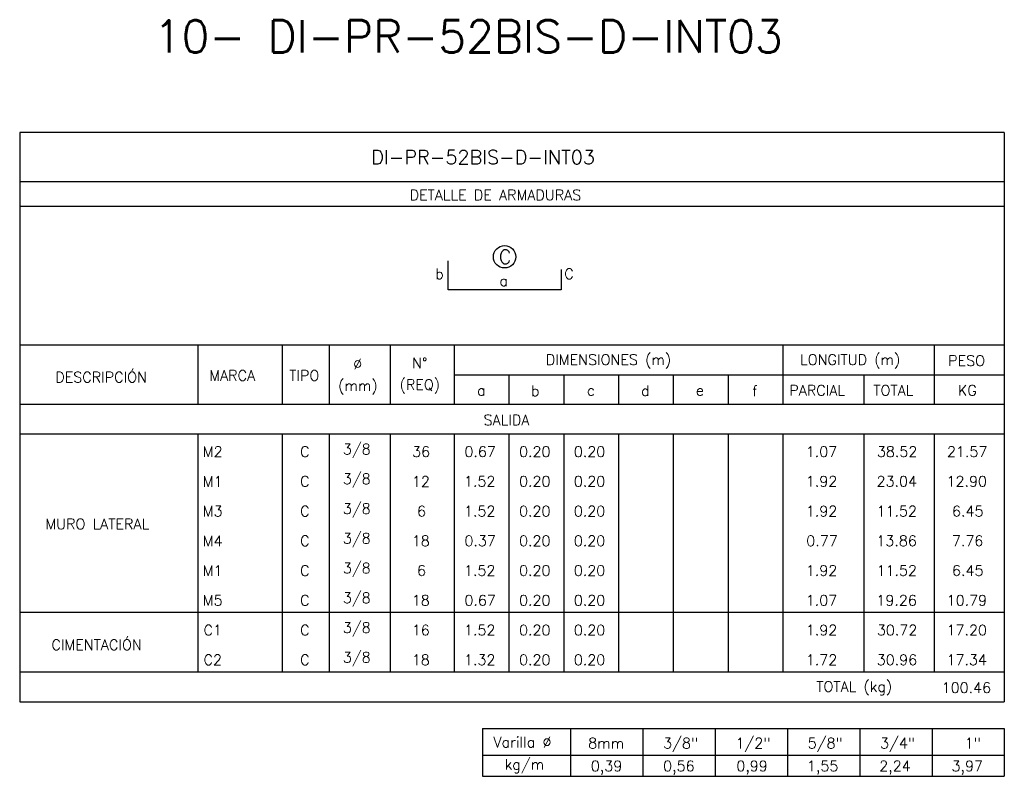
# Model space of a CAD drawing. Header units: metres. Extents: x -260 to 410, y 23 to 160.
# Tile 6 of 16: x -127 to -101, y 62 to 81. Entities that reach past the tile are written whole.
import ezdxf
from ezdxf.enums import TextEntityAlignment as Align

# ---------------------------------------------------------------- set-up
doc = ezdxf.new("R2010")
doc.units = ezdxf.units.M
for name, color, linetype in [('XREF-SE-CUADROS DE DESPIECE - HUAURA_PQT4$0$21', 3, 'Continuous'), ('XREF-SE-CUADROS DE DESPIECE - HUAURA_PQT4$0$21C', 3, 'Continuous'), ('XREF-SE-CUADROS DE DESPIECE - HUAURA_PQT4$0$23', 2, 'Continuous'), ('XREF-SE-CUADROS DE DESPIECE - HUAURA_PQT4$0$S-ANNO-TEXT', 7, 'Continuous'), ('XREF-SE-CUADROS DE DESPIECE - HUAURA_PQT4$0$S-LNWK-0006', 1, 'Continuous')]:
    doc.layers.add(name, color=color, linetype=linetype)
doc.styles.add('XREF-SE-CUADROS DE DESPIECE - HUAURA_PQT4$0$ROMANS-SP', font='romans.shx', dxfattribs={"width": 0.7})
doc.styles.add('XREF-SE-CUADROS DE DESPIECE - HUAURA_PQT4$0$TEGEPSA 100', font='romans.shx')

# ---------------------------------------------------------------- blocks, each defined once
blk = doc.blocks.new('XREF-SE-CUADROS DE DESPIECE - HUAURA_PQT4')
at = {"layer": 'XREF-SE-CUADROS DE DESPIECE - HUAURA_PQT4$0$21'}
for p, q in [((-122.047, 72.91), (-122.047, 71.379)), ((-119.881, 72.91), (-119.881, 71.379)), ((-118.668, 72.91), (-118.668, 71.379)), ((-117.098, 72.91), (-117.098, 71.379)), ((-115.449, 72.91), (-115.449, 71.379)), ((-106.982, 72.91), (-106.982, 71.379)), ((-103.086, 72.91), (-103.086, 71.379)), ((-115.449, 72.14), (-101.278, 72.14)), ((-114.037, 72.14), (-114.037, 71.379)), ((-112.626, 72.14), (-112.626, 71.379)), ((-111.215, 72.14), (-111.215, 71.379)), ((-109.804, 72.14), (-109.804, 71.379)), ((-108.393, 72.14), (-108.393, 71.379)), ((-104.895, 72.14), (-104.895, 71.379)), ((-126.637, 71.379), (-101.278, 71.379)), ((-126.637, 70.617), (-101.278, 70.617)), ((-122.047, 70.617), (-122.047, 64.488)), ((-119.881, 70.617), (-119.881, 64.488)), ((-118.668, 70.617), (-118.668, 64.488)), ((-117.098, 70.617), (-117.098, 64.488)), ((-115.449, 70.617), (-115.449, 64.488)), ((-114.037, 70.617), (-114.037, 64.488)), ((-112.626, 70.617), (-112.626, 64.488)), ((-111.215, 70.617), (-111.215, 64.488)), ((-109.804, 70.617), (-109.804, 64.488)), ((-108.393, 70.617), (-108.393, 64.488)), ((-106.982, 70.617), (-106.982, 64.488)), ((-104.895, 70.617), (-104.895, 64.488)), ((-103.086, 70.617), (-103.086, 64.488)), ((-126.637, 66.02), (-101.278, 66.02)), ((-126.637, 64.488), (-101.278, 64.488)), ((-112.454, 63.024), (-112.454, 61.796)), ((-110.591, 63.024), (-110.591, 61.796)), ((-108.728, 63.024), (-108.728, 61.796)), ((-106.866, 63.024), (-106.866, 61.796)), ((-105.003, 63.024), (-105.003, 61.796)), ((-103.14, 63.024), (-103.14, 61.796)), ((-114.719, 62.336), (-101.278, 62.336))]:
    blk.add_line(p, q, dxfattribs=at)
at = {"layer": 'XREF-SE-CUADROS DE DESPIECE - HUAURA_PQT4$0$21C'}
blk.add_circle((-114.148, 75.177), 0.288, dxfattribs=at)
at = {"layer": 'XREF-SE-CUADROS DE DESPIECE - HUAURA_PQT4$0$23'}
for p, q in [((-126.637, 78.38), (-126.637, 63.713)), ((-101.278, 78.38), (-101.278, 63.713)), ((-126.637, 72.91), (-101.278, 72.91)), ((-126.637, 63.713), (-101.278, 63.713)), ((-114.719, 63.024), (-114.719, 61.796)), ((-114.719, 63.024), (-101.278, 63.024)), ((-114.719, 63.024), (-114.719, 61.796)), ((-101.278, 63.024), (-101.278, 61.796)), ((-114.719, 61.796), (-101.278, 61.796))]:
    blk.add_line(p, q, dxfattribs=at)
for points in [[(-101.278, 78.38), (-126.637, 78.38)], [(-101.278, 77.11), (-126.637, 77.11)], [(-101.278, 76.474), (-126.637, 76.474)]]:
    blk.add_lwpolyline(points, dxfattribs=at)
at = {"layer": 'XREF-SE-CUADROS DE DESPIECE - HUAURA_PQT4$0$S-LNWK-0006'}
blk.add_lwpolyline([(-112.69, 74.848), (-112.69, 74.338, -0.414214), (-112.703, 74.325), (-115.599, 74.325), (-115.599, 75.076)], format="xyb", dxfattribs=at)
at = {"style": 'XREF-SE-CUADROS DE DESPIECE - HUAURA_PQT4$0$TEGEPSA 100'}
for s, p in [('Ø', (-118.049, 72.28)), ('N°', (-116.528, 72.307)), ('DIMENSIONES (m)', (-113.086, 72.394)), ('LONGITUD (m)', (-106.538, 72.394)), ('PESO', (-102.723, 72.367)), ('DESCRIPCIÓN', (-125.72, 71.94)), ('MARCA', (-121.754, 71.986)), ('TIPO', (-119.695, 71.986)), ('(mm)', (-118.435, 71.721)), ('(REQ)', (-116.852, 71.748)), ('a', (-114.856, 71.603)), ('b', (-113.47, 71.591)), ('c', (-112.029, 71.603)), ('d', (-110.634, 71.592)), ('e', (-109.222, 71.603)), ('f', (-107.771, 71.589)), ('PARCIAL', (-106.814, 71.601)), ('TOTAL', (-104.65, 71.601)), ('KG', (-102.473, 71.601)), ('M2', (-121.92, 70.021)), ('C', (-119.413, 70.023)), (' 3/8', (-118.5, 70.088)), ('36', (-116.53, 70.024)), ('0.67', (-115.184, 70.024)), ('0.20', (-113.776, 70.024)), ('0.20', (-112.365, 70.024)), ('1.07', (-106.392, 70.024)), ('38.52', (-104.56, 70.024)), ('21.57', (-102.755, 70.024)), ('M1', (-121.92, 69.255)), ('C', (-119.413, 69.257)), (' 3/8', (-118.5, 69.322)), ('12', (-116.535, 69.253)), ('1.52', (-115.194, 69.258)), ('0.20', (-113.776, 69.258)), ('0.20', (-112.365, 69.258)), ('1.92', (-106.39, 69.258)), ('23.04', (-104.568, 69.258)), ('12.90', (-102.766, 69.258)), ('M3', (-121.92, 68.492)), ('C', (-119.413, 68.491)), (' 3/8', (-118.5, 68.556)), ('6', (-116.403, 68.492)), ('1.52', (-115.194, 68.492)), ('0.20', (-113.776, 68.492)), ('0.20', (-112.365, 68.492)), ('1.92', (-106.39, 68.492)), ('11.52', (-104.569, 68.492)), ('6.45', (-102.624, 68.492)), ('MURO LATERAL', (-125.975, 68.16)), ('M4', (-121.92, 67.723)), ('C', (-119.413, 67.725)), (' 3/8', (-118.5, 67.79)), ('18', (-116.538, 67.726)), ('0.37', (-115.184, 67.726)), ('0.20', (-113.776, 67.726)), ('0.20', (-112.365, 67.726)), ('0.77', (-106.379, 67.726)), ('13.86', (-104.573, 67.726)), ('7.76', (-102.628, 67.726)), ('M1', (-121.92, 66.956)), ('C', (-119.413, 66.959)), (' 3/8', (-118.5, 67.024)), ('6', (-116.403, 66.96)), ('1.52', (-115.194, 66.96)), ('0.20', (-113.776, 66.96)), ('0.20', (-112.365, 66.96)), ('1.92', (-106.39, 66.96)), ('11.52', (-104.569, 66.96)), ('6.45', (-102.624, 66.96)), ('M5', (-121.92, 66.193)), ('C', (-119.413, 66.193)), (' 3/8', (-118.5, 66.257)), ('18', (-116.538, 66.193)), ('0.67', (-115.184, 66.193)), ('0.20', (-113.776, 66.193)), ('0.20', (-112.365, 66.193)), ('1.07', (-106.392, 66.193)), ('19.26', (-104.573, 66.193)), ('10.79', (-102.762, 66.193)), ('C1', (-121.902, 65.427)), ('C', (-119.413, 65.427)), (' 3/8', (-118.5, 65.491)), ('16', (-116.539, 65.427)), ('1.52', (-115.194, 65.427)), ('0.20', (-113.776, 65.427)), ('0.20', (-112.365, 65.427)), ('1.92', (-106.39, 65.427)), ('30.72', (-104.56, 65.427)), ('17.20', (-102.766, 65.427)), ('CIMENTACIÓN', (-125.819, 65.049)), ('C2', (-121.902, 64.66)), ('C', (-119.413, 64.66)), (' 3/8', (-118.5, 64.725)), ('18', (-116.538, 64.661)), ('1.32', (-115.194, 64.661)), ('0.20', (-113.776, 64.661)), ('0.20', (-112.365, 64.661)), ('1.72', (-106.39, 64.659)), ('30.96', (-104.564, 64.661)), ('17.34', (-102.767, 64.661))]:
    blk.add_text(s, height=0.27, dxfattribs=at).set_placement(p)
at = {"layer": 'Defpoints', "style": 'XREF-SE-CUADROS DE DESPIECE - HUAURA_PQT4$0$ROMANS-SP'}
blk.add_text('10- DI-PR-52BIS-D-INT03', height=0.83433, dxfattribs=at).set_placement((-123.184, 80.436))
at = {"layer": 'XREF-SE-CUADROS DE DESPIECE - HUAURA_PQT4$0$23', "style": 'XREF-SE-CUADROS DE DESPIECE - HUAURA_PQT4$0$TEGEPSA 100'}
for s, p in [('SALIDA', (-114.689, 70.839)), ('TOTAL (kg)', (-106.12, 63.972)), ('100.46', (-102.891, 63.942))]:
    blk.add_text(s, height=0.27, dxfattribs=at).set_placement(p)
at = {"layer": 'XREF-SE-CUADROS DE DESPIECE - HUAURA_PQT4$0$S-ANNO-TEXT', "color": 4, "style": 'XREF-SE-CUADROS DE DESPIECE - HUAURA_PQT4$0$TEGEPSA 100'}
blk.add_text('DI-PR-52BIS-D-INT03', height=0.36233, dxfattribs=at).set_placement((-117.583, 77.564))
at = {"layer": 'XREF-SE-CUADROS DE DESPIECE - HUAURA_PQT4$0$S-ANNO-TEXT', "style": 'XREF-SE-CUADROS DE DESPIECE - HUAURA_PQT4$0$TEGEPSA 100'}
for s, height, p in [('DETALLE DE ARMADURAS', 0.27006, (-116.595, 76.635)), ('Varilla %%C', 0.27, (-114.435, 62.54)), ('8mm', 0.27, (-111.995, 62.515)), ('3/8"', 0.27, (-110.066, 62.515)), ('1/2"', 0.27, (-108.203, 62.515)), ('5/8"', 0.27, (-106.341, 62.515)), ('3/4"', 0.27, (-104.478, 62.515)), ('1"', 0.27, (-102.299, 62.515)), ('kg/m', 0.27, (-114.148, 61.97)), ('0,39', 0.27, (-111.927, 61.925)), ('0,56', 0.27, (-110.065, 61.925)), ('0,99', 0.27, (-108.18, 61.925)), ('1,55', 0.27, (-106.362, 61.925)), ('2,24', 0.27, (-104.499, 61.925)), ('3,97', 0.27, (-102.637, 61.925))]:
    blk.add_text(s, height=height, dxfattribs=at).set_placement(p)
for s, height, p in [('C', 0.362, (-114.134, 74.995)), ('a', 0.27, (-114.17, 74.424))]:
    blk.add_text(s, height=height, dxfattribs=at).set_placement(p, align=Align.CENTER)
for s, p in [('b', (-115.715, 74.604)), ('C', (-112.368, 74.604))]:
    blk.add_text(s, height=0.27, dxfattribs=at).set_placement(p, align=Align.RIGHT)

msp = doc.modelspace()

# ---------------------------------------------------------------- block references
msp.add_blockref('XREF-SE-CUADROS DE DESPIECE - HUAURA_PQT4', (0, 0))

doc.saveas('drawing.dxf')
